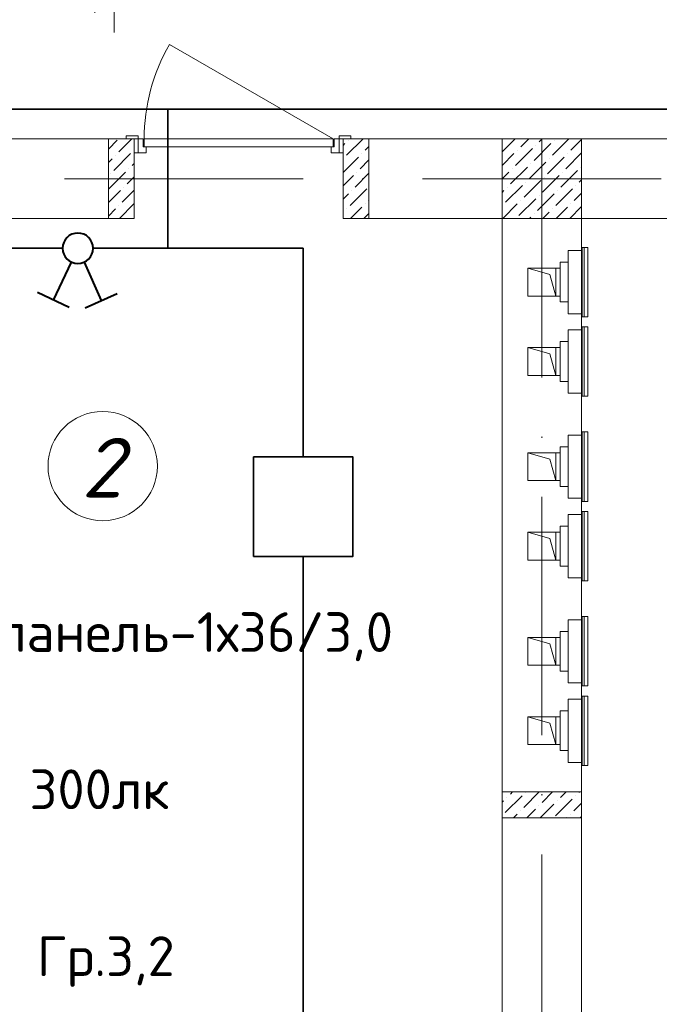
# Model space of a CAD drawing. Header units: millimetres. Extents: x 1114507 to 93926427, y 174473 to 817039.
# Tile 221 of 256: x 1622585 to 1625801, y 768971 to 773925. Entities that reach past the tile are written whole.
import ezdxf

# ---------------------------------------------------------------- set-up
doc = ezdxf.new("R2010")
doc.units = ezdxf.units.MM
doc.linetypes.add('ACAD_ISO10W100', pattern=[18, 12, -3, 0, -3])
doc.linetypes.add('ADSK_Скрыто', pattern=[6, 3, -3])
for name, color, linetype, lineweight in [('_Hidden_', 7, 'ADSK_Скрыто', 9), ('Doors', 86, 'Continuous', 13), ('expl', 234, 'Continuous', 13), ('Mechanical Equipment', 7, 'Continuous', 18), ('размеры', 12, 'Continuous', 15)]:
    doc.layers.add(name, color=color, linetype=linetype, lineweight=lineweight)
doc.layers.add('ventilatsiya', color=7, linetype='Continuous')
doc.styles.add('ISOCPEUR 1', font='isocpeur.TTF')
doc.styles.get("Standard").update_dxf_attribs({"font": 'isocpeui.ttf'})
doc.styles.add('Суннат', font='ariali.ttf', dxfattribs={"height": 250})
doc.dimstyles.new('Санжар', dxfattribs={"dimtxt": 240, "dimasz": 200, "dimexe": 200, "dimexo": 200, "dimgap": 50, "dimtad": 1, "dimdec": 0, "dimtxsty": 'Standard', "dimblk": 'OBLIQUE', "dimcen": 2.5, "dimdle": 200, "dimclrd": 152, "dimclre": 152, "dimclrt": 152, "dimadec": 0, "dimazin": 0, "dimtfac": 1, "dimtdec": 0, "dimtmove": 0, "dimatfit": 3, "dimldrblk": 'OBLIQUE', "dimfxl": 0, "dimlwd": 0, "dimlwe": 0, "dimarcsym": 0})

# ---------------------------------------------------------------- blocks, each defined once
blk = doc.blocks.new('blokqav3mak')
at = {"lineweight": 0, "ltscale": 100}
for p, q in [((1615116.4, 773325.1), (1612966.4, 773325.1)), ((1615116.4, 772925.1), (1615116.4, 773325.1)), ((1616966.4, 773325.1), (1616166.4, 773325.1)), ((1616166.4, 772925.1), (1616166.4, 773325.1)), ((1616966.4, 773325.1), (1616966.4, 767025.1)), ((1624716.4, 773325.1), (1617366.4, 773325.1)), ((1615116.4, 772925.1), (1612966.4, 772925.1)), ((1616966.4, 772925.1), (1616166.4, 772925.1)), ((1624716.4, 772925.1), (1617366.4, 772925.1)), ((1617366.4, 772925.1), (1617366.4, 767025.1))]:
    blk.add_line(p, q, dxfattribs=at)
at = {"linetype": 'Continuous', "lineweight": 0, "ltscale": 100}
for p, q in [((1614986.4, 773274.1, 0), (1615030.8, 773318.5, 0)), ((1615039.2, 773259.6, 0), (1615104.8, 773325.1, 0)), ((1616184.7, 773242.8, 0), (1616267.1, 773325.1, 0)), ((1616193.2, 773318.5, 0), (1616193.2, 773318.5, 0)), ((1616967.2, 773259.5), (1617032.8, 773325.1)), ((1617059.9, 773284.8), (1617100.2, 773325.1)), ((1617152.5, 773310), (1617167.6, 773325.1)), ((1617219.8, 773242.7), (1617302.3, 773325.1)), ((1617228.2, 773318.4), (1617228.2, 773318.4)), ((1617312.4, 773267.9), (1617366.4, 773321.8)), ((1615115, 773268, 0), (1615115, 773268, 0)), ((1616166.4, 773291.7, 0), (1616176.3, 773301.7, 0)), ((1616277.4, 773268, 0), (1616296.4, 773287, 0)), ((1617034.6, 773192.2), (1617118.8, 773276.3)), ((1617043, 773267.9), (1617043, 773267.9)), ((1617127.2, 773217.4), (1617211.4, 773301.6)), ((1617135.6, 773293.2), (1617135.6, 773293.2)), ((1614986.4, 773206.7, 0), (1615005.6, 773225.9, 0)), ((1615014, 773167, 0), (1615098.2, 773251.2, 0)), ((1615022.4, 773242.8, 0), (1615022.4, 773242.8, 0)), ((1616166.4, 773157, 0), (1616243.7, 773234.3, 0)), ((1616167.9, 773225.9, 0), (1616167.9, 773225.9, 0)), ((1616252.1, 773175.4, 0), (1616296.4, 773219.7, 0)), ((1616260.5, 773251.2, 0), (1616260.5, 773251.2, 0)), ((1616966.4, 773191.3), (1617026.2, 773251.1)), ((1617194.6, 773150.1), (1617278.8, 773234.2)), ((1617203, 773225.8), (1617203, 773225.8)), ((1617287.2, 773175.3), (1617366.4, 773254.5)), ((1617295.6, 773251.1), (1617295.6, 773251.1)), ((1615089.8, 773175.4, 0), (1615089.8, 773175.4, 0)), ((1615106.6, 773192.2, 0), (1615116.4, 773202, 0)), ((1617009.3, 773099.5), (1617093.5, 773183.7)), ((1617017.8, 773175.3), (1617017.8, 773175.3)), ((1617102, 773124.8), (1617186.1, 773209)), ((1617110.4, 773200.6), (1617110.4, 773200.6)), ((1617261.9, 773082.7), (1617346.1, 773166.9)), ((1617362.9, 773183.7), (1617362.9, 773183.7)), ((1614988.7, 773074.4, 0), (1615072.9, 773158.6, 0)), ((1614997.2, 773150.1, 0), (1614997.2, 773150.1, 0)), ((1615081.3, 773099.6, 0), (1615116.4, 773134.6, 0)), ((1616166.4, 773089.7, 0), (1616218.4, 773141.7, 0)), ((1616226.8, 773082.8, 0), (1616296.4, 773152.3, 0)), ((1616235.3, 773158.6, 0), (1616235.3, 773158.6, 0)), ((1616966.4, 773123.9), (1617000.9, 773158.5)), ((1617076.7, 773032.2), (1617160.9, 773116.4)), ((1617169.3, 773057.4), (1617253.5, 773141.6)), ((1617177.7, 773133.2), (1617177.7, 773133.2)), ((1617270.3, 773158.5), (1617270.3, 773158.5)), ((1617354.5, 773108), (1617366.4, 773119.8)), ((1614986.4, 773004.6, 0), (1615047.7, 773066, 0)), ((1615056.1, 773007, 0), (1615116.4, 773067.3, 0)), ((1615064.5, 773082.8, 0), (1615064.5, 773082.8, 0)), ((1616201.6, 772990.2, 0), (1616285.8, 773074.4, 0)), ((1616210, 773066, 0), (1616210, 773066, 0)), ((1616966.4, 773056.5), (1616975.7, 773065.9)), ((1616984.1, 773006.9), (1617068.3, 773091.1)), ((1616992.5, 773082.7), (1616992.5, 773082.7)), ((1617085.1, 773108), (1617085.1, 773108)), ((1617236.7, 772990.1), (1617320.8, 773074.3)), ((1617245.1, 773065.9), (1617245.1, 773065.9)), ((1617337.7, 773091.1), (1617337.7, 773091.1)), ((1616166.4, 773022.3, 0), (1616193.2, 773049.1, 0)), ((1616294.2, 773015.4, 0), (1616296.4, 773017.6, 0)), ((1617051.4, 772939.6), (1617135.6, 773023.8)), ((1617144, 772964.8), (1617228.2, 773049)), ((1617152.5, 773040.6), (1617152.5, 773040.6)), ((1617329.3, 773015.4), (1617366.4, 773052.4)), ((1614986.4, 772937.3, 0), (1615022.4, 772973.3, 0)), ((1615039.2, 772990.2, 0), (1615039.2, 772990.2, 0)), ((1615041.5, 772925.1, 0), (1615115, 772998.6, 0)), ((1616184.7, 772973.3, 0), (1616184.7, 772973.3, 0)), ((1616203.8, 772925.1, 0), (1616260.5, 772981.8, 0)), ((1616277.4, 772998.6, 0), (1616277.4, 772998.6, 0)), ((1616967.2, 772990.1), (1616967.2, 772990.1)), ((1616969.6, 772925.1), (1617043, 772998.5)), ((1617059.9, 773015.4), (1617059.9, 773015.4)), ((1617219.8, 772973.3), (1617219.8, 772973.3)), ((1617239, 772925.1), (1617295.6, 772981.7)), ((1617306.4, 772925.1), (1617366.4, 772985.1)), ((1617312.4, 772998.5), (1617312.4, 772998.5)), ((1616166.4, 772955, 0), (1616167.9, 772956.5, 0)), ((1616271.2, 772925.1, 0), (1616296.4, 772950.3, 0)), ((1617104.3, 772925.1), (1617110.4, 772931.2)), ((1617127.2, 772948), (1617127.2, 772948)), ((1617171.7, 772925.1), (1617203, 772956.4)), ((1616966.4, 769988, 0), (1616974.2, 769995.8, 0)), ((1616982.6, 769936.9, 0), (1617066.8, 770021.1, 0)), ((1616991, 770012.7, 0), (1616991, 770012.7, 0)), ((1617007.9, 770029.5, 0), (1617018.5, 770040.1, 0)), ((1617075.2, 769962.1, 0), (1617153.2, 770040.1, 0)), ((1617083.6, 770037.9, 0), (1617083.6, 770037.9, 0)), ((1617167.8, 769987.4, 0), (1617220.5, 770040.1, 0)), ((1617235.2, 769920.1, 0), (1617319.4, 770004.2, 0)), ((1617243.6, 769995.8, 0), (1617243.6, 769995.8, 0)), ((1617260.4, 770012.7, 0), (1617287.9, 770040.1, 0)), ((1617336.2, 770021.1, 0), (1617336.2, 770021.1, 0)), ((1617353, 770037.9, 0), (1617355.2, 770040.1, 0)), ((1617058.4, 769945.3, 0), (1617058.4, 769945.3, 0)), ((1617090.5, 769910.1, 0), (1617134.1, 769953.7, 0)), ((1617151, 769970.6, 0), (1617151, 769970.6, 0)), ((1617157.9, 769910.1, 0), (1617226.8, 769979, 0)), ((1617327.8, 769945.3, 0), (1617366.4, 769983.9, 0)), ((1617023.2, 769910.1, 0), (1617041.5, 769928.5, 0)), ((1617292.6, 769910.1, 0), (1617294.1, 769911.6, 0)), ((1617310.9, 769928.5, 0), (1617310.9, 769928.5, 0)), ((1617359.9, 769910.1, 0), (1617366.4, 769916.5, 0))]:
    blk.add_line(p, q, dxfattribs=at)
at = {"color": 1, "linetype": 'ACAD_ISO10W100', "lineweight": 0, "ltscale": 100}
for p, q in [((1617166.4, 773325.1), (1617166.4, 766825.1)), ((1626766.4, 773125.1), (1599766.4, 773125.1))]:
    blk.add_line(p, q, dxfattribs=at)
at = {"layer": '_Hidden_', "color": 5, "lineweight": 0}
for p, q in [((1617370.2, 772779.5), (1617369.7, 772779.5)), ((1617299.3, 772763.5), (1617299.3, 772763.9)), ((1617299.3, 772763.9), (1617299.3, 772763.5)), ((1617323.3, 772763.9), (1617323.3, 772763.5)), ((1617323.3, 772763.5), (1617323.3, 772763.9)), ((1617366.4, 772763.5), (1617366.4, 772763.9)), ((1617366.4, 772763.9), (1617366.4, 772763.5)), ((1617299.3, 772445.9), (1617299.3, 772446.2)), ((1617299.3, 772446.2), (1617299.3, 772445.9)), ((1617323.3, 772446.2), (1617323.3, 772445.9)), ((1617323.3, 772445.9), (1617323.3, 772446.2)), ((1617366.4, 772446.2), (1617366.4, 772445.9)), ((1617366.4, 772445.9), (1617366.4, 772446.2)), ((1617369.7, 772430.6), (1617370.2, 772430.6)), ((1617370.2, 772380), (1617369.7, 772380)), ((1617299.3, 772364), (1617299.3, 772364.3)), ((1617299.3, 772364.3), (1617299.3, 772364)), ((1617323.3, 772364.3), (1617323.3, 772364)), ((1617323.3, 772364), (1617323.3, 772364.3)), ((1617366.4, 772364), (1617366.4, 772364.3)), ((1617366.4, 772364.3), (1617366.4, 772364)), ((1617299.3, 772046.3), (1617299.3, 772046.7)), ((1617299.3, 772046.7), (1617299.3, 772046.3)), ((1617323.3, 772046.7), (1617323.3, 772046.3)), ((1617323.3, 772046.3), (1617323.3, 772046.7)), ((1617366.4, 772046.7), (1617366.4, 772046.3)), ((1617366.4, 772046.3), (1617366.4, 772046.7)), ((1617369.7, 772031.1), (1617370.2, 772031.1)), ((1617299.3, 771834.8), (1617299.3, 771835.1)), ((1617299.3, 771835.1), (1617299.3, 771834.8)), ((1617323.3, 771835.1), (1617323.3, 771834.8)), ((1617323.3, 771834.8), (1617323.3, 771835.1)), ((1617366.4, 771834.8), (1617366.4, 771835.1)), ((1617366.4, 771835.1), (1617366.4, 771834.8)), ((1617370.2, 771850.8), (1617369.7, 771850.8)), ((1617299.3, 771517.1), (1617299.3, 771517.5)), ((1617299.3, 771517.5), (1617299.3, 771517.1)), ((1617323.3, 771517.5), (1617323.3, 771517.1)), ((1617323.3, 771517.1), (1617323.3, 771517.5)), ((1617366.4, 771517.5), (1617366.4, 771517.1)), ((1617366.4, 771517.1), (1617366.4, 771517.5)), ((1617369.7, 771501.9), (1617370.2, 771501.9)), ((1617299.3, 771435.2), (1617299.3, 771435.6)), ((1617299.3, 771435.6), (1617299.3, 771435.2)), ((1617323.3, 771435.6), (1617323.3, 771435.2)), ((1617323.3, 771435.2), (1617323.3, 771435.6)), ((1617366.4, 771435.2), (1617366.4, 771435.6)), ((1617366.4, 771435.6), (1617366.4, 771435.2)), ((1617370.2, 771451.2), (1617369.7, 771451.2)), ((1617299.3, 771117.6), (1617299.3, 771117.9)), ((1617299.3, 771117.9), (1617299.3, 771117.6)), ((1617323.3, 771117.9), (1617323.3, 771117.6)), ((1617323.3, 771117.6), (1617323.3, 771117.9)), ((1617366.4, 771117.9), (1617366.4, 771117.6)), ((1617366.4, 771117.6), (1617366.4, 771117.9)), ((1617369.7, 771102.3), (1617370.2, 771102.3)), ((1617299.3, 770906), (1617299.3, 770906.4)), ((1617299.3, 770906.4), (1617299.3, 770906)), ((1617323.3, 770906.4), (1617323.3, 770906)), ((1617323.3, 770906), (1617323.3, 770906.4)), ((1617366.4, 770906), (1617366.4, 770906.4)), ((1617366.4, 770906.4), (1617366.4, 770906)), ((1617370.2, 770922), (1617369.7, 770922)), ((1617299.3, 770588.4), (1617299.3, 770588.7)), ((1617299.3, 770588.7), (1617299.3, 770588.4)), ((1617323.3, 770588.7), (1617323.3, 770588.4)), ((1617323.3, 770588.4), (1617323.3, 770588.7)), ((1617366.4, 770588.7), (1617366.4, 770588.4)), ((1617366.4, 770588.4), (1617366.4, 770588.7)), ((1617369.7, 770573.1), (1617370.2, 770573.1)), ((1617299.3, 770506.5), (1617299.3, 770506.8)), ((1617299.3, 770506.8), (1617299.3, 770506.5)), ((1617323.3, 770506.8), (1617323.3, 770506.5)), ((1617323.3, 770506.5), (1617323.3, 770506.8)), ((1617366.4, 770506.5), (1617366.4, 770506.8)), ((1617366.4, 770506.8), (1617366.4, 770506.5)), ((1617370.2, 770522.5), (1617369.7, 770522.5)), ((1617299.3, 770188.8), (1617299.3, 770189.2)), ((1617299.3, 770189.2), (1617299.3, 770188.8)), ((1617323.3, 770189.2), (1617323.3, 770188.8)), ((1617323.3, 770188.8), (1617323.3, 770189.2)), ((1617366.4, 770189.2), (1617366.4, 770188.8)), ((1617366.4, 770188.8), (1617366.4, 770189.2)), ((1617369.7, 770173.6), (1617370.2, 770173.6))]:
    blk.add_line(p, q, dxfattribs=at)
at = {"layer": 'Doors', "lineweight": 0}
for p, q in [((1616116.4, 773325.1), (1615293.6, 773800.1)), ((1615136.4, 773340.1), (1615076.4, 773340.1)), ((1615076.4, 773340.1), (1615076.4, 773325.1)), ((1615076.4, 773325.1), (1615136.4, 773325.1)), ((1615136.4, 773325.1), (1615116.4, 773325.1)), ((1615116.4, 773325.1), (1615116.4, 773255.1)), ((1615136.4, 773325.1), (1615136.4, 773340.1)), ((1615136.4, 773255.1), (1615136.4, 773325.1)), ((1615136.4, 773325.1), (1615161.4, 773325.1)), ((1615136.4, 773255.1), (1615136.4, 773325.1)), ((1615161.4, 773325.1), (1615161.4, 773285.1)), ((1616116.4, 773325.1), (1615166.4, 773325.1)), ((1615166.4, 773325.1), (1615166.4, 773285.1)), ((1616116.4, 773285.1), (1616116.4, 773325.1)), ((1616146.4, 773325.1), (1616121.4, 773325.1)), ((1616121.4, 773325.1), (1616121.4, 773285.1)), ((1616206.4, 773340.1), (1616146.4, 773340.1)), ((1616146.4, 773340.1), (1616146.4, 773325.1)), ((1616146.4, 773255.1), (1616146.4, 773325.1)), ((1616146.4, 773255.1), (1616146.4, 773325.1)), ((1616146.4, 773325.1), (1616166.4, 773325.1)), ((1616146.4, 773325.1), (1616206.4, 773325.1)), ((1616166.4, 773325.1), (1616166.4, 773255.1)), ((1616206.4, 773325.1), (1616206.4, 773340.1)), ((1615161.4, 773285.1), (1615176.4, 773285.1)), ((1615166.4, 773285.1), (1616116.4, 773285.1)), ((1615176.4, 773285.1), (1615176.4, 773255.1)), ((1616106.4, 773285.1), (1616106.4, 773255.1)), ((1616121.4, 773285.1), (1616106.4, 773285.1)), ((1615116.4, 773255.1), (1615136.4, 773255.1)), ((1615176.4, 773255.1), (1615136.4, 773255.1)), ((1616106.4, 773255.1), (1616146.4, 773255.1)), ((1616166.4, 773255.1), (1616146.4, 773255.1))]:
    blk.add_line(p, q, dxfattribs=at)
blk.add_arc((1616116.4, 773325.1), 950, 150, 180, dxfattribs=at)
at = {"layer": 'Mechanical Equipment', "color": 5, "lineweight": 0}
for p, q in [((1617369.4, 772430.6), (1617369.4, 772779.5)), ((1617369.7, 772430.6), (1617369.7, 772779.5)), ((1617379.4, 772779.5), (1617369.7, 772779.5)), ((1617388.8, 772779.5), (1617379.4, 772779.5)), ((1617379.4, 772430.6), (1617379.4, 772779.5)), ((1617398.4, 772779.5), (1617388.8, 772779.5)), ((1617398.4, 772779.5), (1617398.4, 772430.6)), ((1617299.3, 772763.9), (1617323.3, 772763.9)), ((1617299.3, 772763.5), (1617299.3, 772763.9)), ((1617299.3, 772763.9), (1617299.3, 772753.9)), ((1617299.3, 772753.9), (1617299.3, 772455.9)), ((1617323.3, 772763.9), (1617366.4, 772763.9)), ((1617323.3, 772763.9), (1617323.3, 772763.5)), ((1617323.3, 772763.5), (1617323.3, 772763.9)), ((1617366.4, 772753.9), (1617366.4, 772763.9)), ((1617366.4, 772763.9), (1617366.4, 772763.5)), ((1617366.4, 772455.9), (1617366.4, 772753.9)), ((1617258.1, 772704.9), (1617299.3, 772704.9)), ((1617258.1, 772704.9), (1617258.1, 772504.9)), ((1617299.3, 772504.9), (1617258.1, 772504.9)), ((1617299.3, 772455.9), (1617299.3, 772445.9)), ((1617299.3, 772445.9), (1617299.3, 772446.2)), ((1617323.3, 772445.9), (1617299.3, 772445.9)), ((1617323.3, 772446.2), (1617323.3, 772445.9)), ((1617323.3, 772445.9), (1617323.3, 772446.2)), ((1617366.4, 772445.9), (1617323.3, 772445.9)), ((1617366.4, 772445.9), (1617366.4, 772455.9)), ((1617366.4, 772446.2), (1617366.4, 772445.9)), ((1617369.7, 772430.6), (1617379.4, 772430.6)), ((1617379.4, 772430.6), (1617388.8, 772430.6)), ((1617388.8, 772430.6), (1617398.4, 772430.6)), ((1617369.4, 772031.1), (1617369.4, 772380)), ((1617369.7, 772031.1), (1617369.7, 772380)), ((1617379.4, 772380), (1617369.7, 772380)), ((1617388.8, 772380), (1617379.4, 772380)), ((1617379.4, 772031.1), (1617379.4, 772380)), ((1617398.4, 772380), (1617388.8, 772380)), ((1617398.4, 772380), (1617398.4, 772031.1)), ((1617299.3, 772364.3), (1617323.3, 772364.3)), ((1617299.3, 772364), (1617299.3, 772364.3)), ((1617299.3, 772364.3), (1617299.3, 772354.3)), ((1617299.3, 772354.3), (1617299.3, 772056.3)), ((1617323.3, 772364.3), (1617366.4, 772364.3)), ((1617323.3, 772364.3), (1617323.3, 772364)), ((1617323.3, 772364), (1617323.3, 772364.3)), ((1617366.4, 772354.3), (1617366.4, 772364.3)), ((1617366.4, 772364.3), (1617366.4, 772364)), ((1617366.4, 772056.3), (1617366.4, 772354.3)), ((1617258.1, 772305.3), (1617299.3, 772305.3)), ((1617258.1, 772305.3), (1617258.1, 772105.3)), ((1617299.3, 772105.3), (1617258.1, 772105.3)), ((1617299.3, 772056.3), (1617299.3, 772046.3)), ((1617299.3, 772046.3), (1617299.3, 772046.7)), ((1617323.3, 772046.3), (1617299.3, 772046.3)), ((1617323.3, 772046.7), (1617323.3, 772046.3)), ((1617323.3, 772046.3), (1617323.3, 772046.7)), ((1617366.4, 772046.3), (1617323.3, 772046.3)), ((1617366.4, 772046.3), (1617366.4, 772056.3)), ((1617366.4, 772046.7), (1617366.4, 772046.3)), ((1617369.7, 772031.1), (1617379.4, 772031.1)), ((1617379.4, 772031.1), (1617388.8, 772031.1)), ((1617388.8, 772031.1), (1617398.4, 772031.1)), ((1617299.3, 771835.1), (1617323.3, 771835.1)), ((1617299.3, 771834.8), (1617299.3, 771835.1)), ((1617299.3, 771835.1), (1617299.3, 771825.1)), ((1617323.3, 771835.1), (1617366.4, 771835.1)), ((1617323.3, 771835.1), (1617323.3, 771834.8)), ((1617323.3, 771834.8), (1617323.3, 771835.1)), ((1617366.4, 771825.1), (1617366.4, 771835.1)), ((1617366.4, 771835.1), (1617366.4, 771834.8)), ((1617369.4, 771501.9), (1617369.4, 771850.8)), ((1617369.7, 771501.9), (1617369.7, 771850.8)), ((1617379.4, 771850.8), (1617369.7, 771850.8)), ((1617388.8, 771850.8), (1617379.4, 771850.8)), ((1617379.4, 771501.9), (1617379.4, 771850.8)), ((1617398.4, 771850.8), (1617388.8, 771850.8)), ((1617398.4, 771850.8), (1617398.4, 771501.9)), ((1617299.3, 771825.1), (1617299.3, 771527.1)), ((1617366.4, 771527.1), (1617366.4, 771825.1)), ((1617258.1, 771776.1), (1617299.3, 771776.1)), ((1617258.1, 771776.1), (1617258.1, 771576.1)), ((1617299.3, 771576.1), (1617258.1, 771576.1)), ((1617299.3, 771527.1), (1617299.3, 771517.1)), ((1617299.3, 771517.1), (1617299.3, 771517.5)), ((1617323.3, 771517.1), (1617299.3, 771517.1)), ((1617323.3, 771517.5), (1617323.3, 771517.1)), ((1617323.3, 771517.1), (1617323.3, 771517.5)), ((1617366.4, 771517.1), (1617323.3, 771517.1)), ((1617366.4, 771517.1), (1617366.4, 771527.1)), ((1617366.4, 771517.5), (1617366.4, 771517.1)), ((1617369.7, 771501.9), (1617379.4, 771501.9)), ((1617379.4, 771501.9), (1617388.8, 771501.9)), ((1617388.8, 771501.9), (1617398.4, 771501.9)), ((1617299.3, 771435.6), (1617323.3, 771435.6)), ((1617299.3, 771435.2), (1617299.3, 771435.6)), ((1617299.3, 771435.6), (1617299.3, 771425.6)), ((1617323.3, 771435.6), (1617366.4, 771435.6)), ((1617323.3, 771435.6), (1617323.3, 771435.2)), ((1617323.3, 771435.2), (1617323.3, 771435.6)), ((1617366.4, 771425.6), (1617366.4, 771435.6)), ((1617366.4, 771435.6), (1617366.4, 771435.2)), ((1617369.4, 771102.3), (1617369.4, 771451.2)), ((1617369.7, 771102.3), (1617369.7, 771451.2)), ((1617379.4, 771451.2), (1617369.7, 771451.2)), ((1617388.8, 771451.2), (1617379.4, 771451.2)), ((1617379.4, 771102.3), (1617379.4, 771451.2)), ((1617398.4, 771451.2), (1617388.8, 771451.2)), ((1617398.4, 771451.2), (1617398.4, 771102.3)), ((1617299.3, 771425.6), (1617299.3, 771127.6)), ((1617366.4, 771127.6), (1617366.4, 771425.6)), ((1617258.1, 771376.6), (1617299.3, 771376.6)), ((1617258.1, 771376.6), (1617258.1, 771176.6)), ((1617299.3, 771176.6), (1617258.1, 771176.6)), ((1617299.3, 771127.6), (1617299.3, 771117.6)), ((1617299.3, 771117.6), (1617299.3, 771117.9)), ((1617323.3, 771117.6), (1617299.3, 771117.6)), ((1617323.3, 771117.9), (1617323.3, 771117.6)), ((1617323.3, 771117.6), (1617323.3, 771117.9)), ((1617366.4, 771117.6), (1617323.3, 771117.6)), ((1617366.4, 771117.6), (1617366.4, 771127.6)), ((1617366.4, 771117.9), (1617366.4, 771117.6)), ((1617369.7, 771102.3), (1617379.4, 771102.3)), ((1617379.4, 771102.3), (1617388.8, 771102.3)), ((1617388.8, 771102.3), (1617398.4, 771102.3)), ((1617299.3, 770906.4), (1617323.3, 770906.4)), ((1617299.3, 770906), (1617299.3, 770906.4)), ((1617299.3, 770906.4), (1617299.3, 770896.4)), ((1617299.3, 770896.4), (1617299.3, 770598.4)), ((1617323.3, 770906.4), (1617366.4, 770906.4)), ((1617323.3, 770906.4), (1617323.3, 770906)), ((1617323.3, 770906), (1617323.3, 770906.4)), ((1617366.4, 770896.4), (1617366.4, 770906.4)), ((1617366.4, 770906.4), (1617366.4, 770906)), ((1617366.4, 770598.4), (1617366.4, 770896.4)), ((1617369.4, 770573.1), (1617369.4, 770922)), ((1617369.7, 770573.1), (1617369.7, 770922)), ((1617379.4, 770922), (1617369.7, 770922)), ((1617388.8, 770922), (1617379.4, 770922)), ((1617379.4, 770573.1), (1617379.4, 770922)), ((1617398.4, 770922), (1617388.8, 770922)), ((1617398.4, 770922), (1617398.4, 770573.1)), ((1617258.1, 770847.4), (1617299.3, 770847.4)), ((1617258.1, 770847.4), (1617258.1, 770647.4)), ((1617299.3, 770647.4), (1617258.1, 770647.4)), ((1617299.3, 770598.4), (1617299.3, 770588.4)), ((1617299.3, 770588.4), (1617299.3, 770588.7)), ((1617323.3, 770588.7), (1617323.3, 770588.4)), ((1617323.3, 770588.4), (1617323.3, 770588.7)), ((1617366.4, 770588.4), (1617366.4, 770598.4)), ((1617366.4, 770588.7), (1617366.4, 770588.4)), ((1617323.3, 770588.4), (1617299.3, 770588.4)), ((1617366.4, 770588.4), (1617323.3, 770588.4)), ((1617369.7, 770573.1), (1617379.4, 770573.1)), ((1617379.4, 770573.1), (1617388.8, 770573.1)), ((1617388.8, 770573.1), (1617398.4, 770573.1)), ((1617299.3, 770506.8), (1617323.3, 770506.8)), ((1617299.3, 770506.5), (1617299.3, 770506.8)), ((1617299.3, 770506.8), (1617299.3, 770496.8)), ((1617299.3, 770496.8), (1617299.3, 770198.8)), ((1617323.3, 770506.8), (1617366.4, 770506.8)), ((1617323.3, 770506.8), (1617323.3, 770506.5)), ((1617323.3, 770506.5), (1617323.3, 770506.8)), ((1617366.4, 770496.8), (1617366.4, 770506.8)), ((1617366.4, 770506.8), (1617366.4, 770506.5)), ((1617366.4, 770198.8), (1617366.4, 770496.8)), ((1617369.4, 770173.6), (1617369.4, 770522.5)), ((1617369.7, 770173.6), (1617369.7, 770522.5)), ((1617379.4, 770522.5), (1617369.7, 770522.5)), ((1617388.8, 770522.5), (1617379.4, 770522.5)), ((1617379.4, 770173.6), (1617379.4, 770522.5)), ((1617398.4, 770522.5), (1617388.8, 770522.5)), ((1617398.4, 770522.5), (1617398.4, 770173.6)), ((1617258.1, 770447.8), (1617299.3, 770447.8)), ((1617258.1, 770447.8), (1617258.1, 770247.8)), ((1617299.3, 770247.8), (1617258.1, 770247.8)), ((1617299.3, 770198.8), (1617299.3, 770188.8)), ((1617366.4, 770188.8), (1617366.4, 770198.8)), ((1617299.3, 770188.8), (1617299.3, 770189.2)), ((1617323.3, 770188.8), (1617299.3, 770188.8)), ((1617323.3, 770189.2), (1617323.3, 770188.8)), ((1617323.3, 770188.8), (1617323.3, 770189.2)), ((1617366.4, 770188.8), (1617323.3, 770188.8)), ((1617366.4, 770189.2), (1617366.4, 770188.8)), ((1617369.7, 770173.6), (1617379.4, 770173.6)), ((1617379.4, 770173.6), (1617388.8, 770173.6)), ((1617388.8, 770173.6), (1617398.4, 770173.6))]:
    blk.add_line(p, q, dxfattribs=at)
at = {"layer": 'ventilatsiya', "lineweight": 0, "ltscale": 100}
for p, q in [((1617207.2, 772643.2), (1617096.4, 772674.9)), ((1617096.4, 772534.9), (1617096.4, 772674.9)), ((1617096.4, 772674.9), (1617236.4, 772674.9)), ((1617191, 772674.9), (1617258.1, 772674.9)), ((1617236.4, 772674.9), (1617236.4, 772534.9)), ((1617236.4, 772534.9), (1617207.2, 772643.2)), ((1617236.4, 772534.9), (1617096.4, 772534.9)), ((1617191, 772534.9), (1617258.1, 772534.9)), ((1617207.2, 772243.7), (1617096.4, 772275.3)), ((1617096.4, 772135.3), (1617096.4, 772275.3)), ((1617096.4, 772275.3), (1617236.4, 772275.3)), ((1617191, 772275.3), (1617258.1, 772275.3)), ((1617236.4, 772275.3), (1617236.4, 772135.3)), ((1617236.4, 772135.3), (1617207.2, 772243.7)), ((1617236.4, 772135.3), (1617096.4, 772135.3)), ((1617191, 772135.3), (1617258.1, 772135.3)), ((1617207.2, 771714.5), (1617096.4, 771746.1)), ((1617096.4, 771606.1), (1617096.4, 771746.1)), ((1617096.4, 771746.1), (1617236.4, 771746.1)), ((1617191, 771746.1), (1617258.1, 771746.1)), ((1617236.4, 771746.1), (1617236.4, 771606.1)), ((1617236.4, 771606.1), (1617207.2, 771714.5)), ((1617236.4, 771606.1), (1617096.4, 771606.1)), ((1617191, 771606.1), (1617258.1, 771606.1)), ((1617207.2, 771314.9), (1617096.4, 771346.6)), ((1617096.4, 771206.6), (1617096.4, 771346.6)), ((1617096.4, 771346.6), (1617236.4, 771346.6)), ((1617191, 771346.6), (1617258.1, 771346.6)), ((1617236.4, 771346.6), (1617236.4, 771206.6)), ((1617236.4, 771206.6), (1617207.2, 771314.9)), ((1617236.4, 771206.6), (1617096.4, 771206.6)), ((1617191, 771206.6), (1617258.1, 771206.6)), ((1617207.2, 770785.7), (1617096.4, 770817.4)), ((1617096.4, 770677.4), (1617096.4, 770817.4)), ((1617096.4, 770817.4), (1617236.4, 770817.4)), ((1617191, 770817.4), (1617258.1, 770817.4)), ((1617236.4, 770817.4), (1617236.4, 770677.4)), ((1617236.4, 770677.4), (1617207.2, 770785.7)), ((1617236.4, 770677.4), (1617096.4, 770677.4)), ((1617191, 770677.4), (1617258.1, 770677.4)), ((1617207.2, 770386.2), (1617096.4, 770417.8)), ((1617096.4, 770277.8), (1617096.4, 770417.8)), ((1617096.4, 770417.8), (1617236.4, 770417.8)), ((1617191, 770417.8), (1617258.1, 770417.8)), ((1617236.4, 770417.8), (1617236.4, 770277.8)), ((1617236.4, 770277.8), (1617207.2, 770386.2)), ((1617236.4, 770277.8), (1617096.4, 770277.8)), ((1617191, 770277.8), (1617258.1, 770277.8))]:
    blk.add_line(p, q, dxfattribs=at)
at = {"layer": 'размеры', "lineweight": 0, "ltscale": 5}
for p, q in [((1614986.4, 773325.1), (1615116.4, 773325.1)), ((1614986.4, 772925.1), (1614986.4, 773325.1)), ((1615116.4, 773325.1), (1615116.4, 772925.1)), ((1616296.4, 773325.1), (1616166.4, 773325.1)), ((1616166.4, 773325.1), (1616166.4, 772925.1)), ((1616296.4, 772925.1), (1616296.4, 773325.1)), ((1617366.4, 773325.1), (1616966.4, 773325.1)), ((1616966.4, 773325.1), (1616966.4, 772925.1)), ((1617366.4, 772925.1), (1617366.4, 773325.1)), ((1615116.4, 772925.1), (1614986.4, 772925.1)), ((1616166.4, 772925.1), (1616296.4, 772925.1)), ((1616966.4, 772925.1), (1617366.4, 772925.1)), ((1616966.4, 769910.1), (1616966.4, 770040.1)), ((1616966.4, 770040.1), (1617366.4, 770040.1)), ((1617366.4, 770040.1), (1616966.4, 770040.1)), ((1616966.4, 770040.1), (1616966.4, 769910.1)), ((1617366.4, 770040.1), (1617366.4, 769910.1)), ((1617366.4, 769910.1), (1617366.4, 770040.1)), ((1617366.4, 769910.1), (1616966.4, 769910.1)), ((1616966.4, 769910.1), (1617366.4, 769910.1))]:
    blk.add_line(p, q, dxfattribs=at)
blk = doc.blocks.new('вкер')
at = {"lineweight": 40}
for p, q in [((-156663.7, -245929.2), (-156778.3, -245982.1)), ((-156605.9, -245929.2), (-156491.3, -245982.1)), ((-156657.7, -246092.9), (-156721, -245955.6)), ((-156611.9, -246092.9), (-156548.6, -245955.6))]:
    blk.add_line(p, q, dxfattribs=at)
blk.add_circle((-156634.8, -246142.6), 54.7, dxfattribs=at)
blk = doc.blocks.new('_Oblique')
at = {"color": 0, "linetype": 'ByBlock', "lineweight": -2}
blk.add_line((-0.5, -0.5), (0.5, 0.5), dxfattribs=at)
blk = doc.blocks.new('*D1786')
at = {"color": 152, "linetype": 'Continuous', "lineweight": 0, "ltscale": 100, "transparency": 16777216}
for p, q in [((1619560.6, 774181.5), (1619560.6, 773861.5)), ((1623060.6, 774181.5), (1623060.6, 773861.5)), ((1619360.6, 774061.5), (1623260.6, 774061.5))]:
    blk.add_line(p, q, dxfattribs=at)
at = {"layer": 'Defpoints', "color": 0, "lineweight": 35, "ltscale": 100, "transparency": 16777216}
for p in [(1619560.6, 774425.1), (1623060.6, 774425.1), (1623060.6, 774061.5)]:
    blk.add_point(p, dxfattribs=at)
at = {"color": 152, "lineweight": 0, "ltscale": 100, "transparency": 16777216, "xscale": 200, "yscale": 200, "zscale": 200, "rotation": 180}
blk.add_blockref('_Oblique', (1619560.6, 774061.5), dxfattribs=at)
at = {"color": 152, "lineweight": 0, "ltscale": 100, "transparency": 16777216, "xscale": 200, "yscale": 200, "zscale": 200}
blk.add_blockref('_Oblique', (1623060.6, 774061.5), dxfattribs=at)
at = {"color": 152, "lineweight": 35, "ltscale": 100, "transparency": 16777216, "insert": (1621310.6, 774231.5), "char_height": 240, "attachment_point": 5, "bg_fill": 3, "box_fill_scale": 1.1, "bg_fill_color": 256, "bg_fill_true_color": 13158600, "bg_fill_transparency": 0}
blk.add_mtext('3500', dxfattribs=at)
blk = doc.blocks.new('*D1787')
at = {"color": 152, "linetype": 'Continuous', "lineweight": 0, "ltscale": 100, "transparency": 16777216}
for p, q in [((1623060.6, 774181.5), (1623060.6, 773861.5)), ((1626560.6, 774181.5), (1626560.6, 773861.5)), ((1622860.6, 774061.5), (1626760.6, 774061.5))]:
    blk.add_line(p, q, dxfattribs=at)
at = {"layer": 'Defpoints', "color": 0, "lineweight": 35, "ltscale": 100, "transparency": 16777216}
for p in [(1623060.6, 774425.1), (1626560.6, 774425.1), (1626560.6, 774061.5)]:
    blk.add_point(p, dxfattribs=at)
at = {"color": 152, "lineweight": 0, "ltscale": 100, "transparency": 16777216, "xscale": 200, "yscale": 200, "zscale": 200, "rotation": 180}
blk.add_blockref('_Oblique', (1623060.6, 774061.5), dxfattribs=at)
at = {"color": 152, "lineweight": 0, "ltscale": 100, "transparency": 16777216, "xscale": 200, "yscale": 200, "zscale": 200}
blk.add_blockref('_Oblique', (1626560.6, 774061.5), dxfattribs=at)
at = {"color": 152, "lineweight": 35, "ltscale": 100, "transparency": 16777216, "insert": (1624810.6, 774231.5), "char_height": 240, "attachment_point": 5, "bg_fill": 3, "box_fill_scale": 1.1, "bg_fill_color": 256, "bg_fill_true_color": 13158600, "bg_fill_transparency": 0}
blk.add_mtext('3500', dxfattribs=at)

msp = doc.modelspace()

# ---------------------------------------------------------------- linework, layer by layer
at = {"color": 0, "lineweight": 35, "ltscale": 100}
for p, q in [((1610860.6, 773475.1), (1633010.6, 773475.1)), ((1623329.3, 773475.1), (1623329.3, 772775.1)), ((1622010.6, 772775.1), (1622800.4, 772775.1)), ((1622953.7, 772775.1), (1624010.6, 772775.1)), ((1624010.6, 771725.1), (1624010.6, 772775.1)), ((1624010.6, 768725.1), (1624010.6, 771225.1))]:
    msp.add_line(p, q, dxfattribs=at)
at = {"color": 5, "lineweight": 35, "ltscale": 100}
msp.add_lwpolyline([(1623760.6, 771725.1), (1624260.6, 771725.1), (1624260.6, 771225.1), (1623760.6, 771225.1), (1623760.6, 771725.1)], dxfattribs=at)
at = {"layer": 'expl', "lineweight": 0}
msp.add_circle((1623002.3, 771679.3), 275.1, dxfattribs=at)

# ---------------------------------------------------------------- block references
at = {"color": 0}
msp.add_blockref('blokqav3mak', (8044.3, 0), dxfattribs=at)
at = {"lineweight": 30, "xscale": -1.400000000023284, "yscale": 1.400000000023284, "zscale": 1.400000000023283, "rotation": 179.2941968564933}
msp.add_blockref('вкер', (1837904.3, 425500.3), dxfattribs=at)

# ---------------------------------------------------------------- texts
at = {"lineweight": 0, "insert": (1623100.2, 771521.2), "char_height": 300, "width": 349.19, "attachment_point": 9}
msp.add_mtext('2', dxfattribs=at)
at = {"color": 0, "char_height": 200, "attachment_point": 1, "style": 'Суннат'}
for s, insert, width in [('{\\fISOCPEUR|b0|i0|c0|p34;4\\fISOCPEUR|b0|i0|c204|p34;Лед панель-1х36/3,0}', (1621714.5, 770944.2), 4126.459), ('{\\fISOCPEUR|b0|i0|c204|p34;Гр.\\fISOCPEUR|b0|i0|c0|p34;3,2}', (1622671, 769313.6), 2509.849)]:
    msp.add_mtext(s, dxfattribs=dict(at, insert=insert, width=width))
at = {"color": 1, "insert": (1622633.7, 770153.2), "char_height": 200, "width": 2509.849, "attachment_point": 1, "style": 'Суннат'}
msp.add_mtext('{\\fISOCPEUR|b0|i0|c204|p34;300лк}', dxfattribs=at)

# ---------------------------------------------------------------- next in the draw order: dimensions: what is measured, and where the dimension line sits
at = {"color": 0, "lineweight": 35, "ltscale": 100}
dim = msp.add_linear_dim(base=(1623060.6, 774061.5), p1=(1619560.6, 774425.1), p2=(1623060.6, 774425.1), dimstyle='Санжар', override={"dimfxl": 120, "dimfxlon": 1, "dimtfill": 1, "dimarcsym": 1}, dxfattribs=at)
dim.commit()
dim.dimension.update_dxf_attribs({"geometry": '*D1786', "text_midpoint": (1621310.6, 774231.5)})

# ---------------------------------------------------------------- next in the draw order: dimensions: what is measured, and where the dimension line sits
dim = msp.add_linear_dim(base=(1626560.6, 774061.5), p1=(1623060.6, 774425.1), p2=(1626560.6, 774425.1), dimstyle='Санжар', override={"dimfxl": 120, "dimfxlon": 1, "dimtfill": 1, "dimarcsym": 1}, dxfattribs=at)
dim.commit()
dim.dimension.update_dxf_attribs({"geometry": '*D1787', "text_midpoint": (1624810.6, 774231.5)})

# ---------------------------------------------------------------- next in the draw order: texts
at = {"linetype": 'ByBlock', "lineweight": 30, "ltscale": 10, "insert": (1197603, 784433.1, 0), "char_height": 250, "width": 18040, "attachment_point": 1, "style": 'ISOCPEUR 1'}
msp.add_mtext('     Рабочая документация по объекту: {\\C7;школы ^J}     Настоящий проект выполнен на основании чертежей марки АС, ВК и ОВ в соответствии с требованиями КМК и ПУЭ.\\P     Внешнее электроснабжение решается в отдельном проекте "Внутриплощадочных сетей"\\P     Проект энергоснабжения школы.\\P     Установленная мощность 33,6 кВт; Расчетная мощность 30,2 кВт  \\P     По надежности энергоснабжения школа относится к потребителям II категории.\\P\\pi1291.6675,t0,19518.5175;{\\LСиловое электрооборудование:\\P\\pi0,tz;}     В качестве вводно-распределительного и силового щита принят щит {\\C0;ПР11-3060-21УЗ (изготовить индв. по заказу) }. В качестве осветительного и силового щита принять щит ЩРВ-6 {\\C0;(изготовить индв. по заказу)} и щит комплектный ОЩВ.\\P\\pt0,19518.5175;     Электропотребителями здания  являются: освещение, штепсельные розетки, электропотребители технологического оборудования. Главный распределительный щит, силовые щиты и щиты освещения приняты сборными с модульными автоматическими выключателями с установкой на DIN-рейку по индивидуальному заказу. В распределительных щитах предусматривается устройство заземляющей шины. Фазораспределение злектронагрузок должно быть равномерным. Автоматические выключатели на розеточных группах имеют устройства  защитного отключения. \\P\\ptz;     Силовыми электроприемниками являются потребители сантехнического и технологического оборудования помещений. Магистральные и распределительные сети выполняются медным кабелем ВВГнг  в винипластовых  трубах в стенах срыто под штукатуркой. Ответвительные коробки установить скрыто на стене.\\P     1.  Розетки разместить на высоте 1800 мм от чистого пола в  помещениях   для  пребывания  детей  (А также см. уточнение по плану)  согласно пункта 12.34 КМК КМК КМК 2.04.17-19. ^J     2.  Выключатели во всех помещениях разместить на высоте 1800 мм.  Отступ от проёмов дверей - 200 мм, а также см. уточнение по плану.^J  Допускается установка выключателей под потолком с управлением при помощи шнура. ПУЭ п. 6.6.31.^J  Установка штепсельных розеток в ванных комнатах, душевых, мыльных помещениях бань, помещениях, содержащих нагреватели для саун (далее по тексту «саунах»), а также в стиральных помещениях прачечных не допускается ПУЭ п. 7.1.48.^JМинимальное расстояние от выключателей, штепсельных розеток и элементов электроустановок до газопроводов должно быть не менее 0,5 м ПУЭ п. 7.1.50.\\P{\\O      \\L\\oЭлектроосвещение}\\P     В соответствии КМК КМК 2.01.05-19. в проекте предусматривается общее рабочее, эвакуационное освещение на напряжение 220В.  Рабочее освещение предусматривается во всех помещениях комплекса, эвакуационное - в коридорах, в фойе, лестничных клетках, вестибюле. На выходах по пути эвакуации устанавливаются световые указатели "Выход" с аккумуляторными  батареями. Светильники аварийного освещения обозначаются значком "А" и выбираются из числа светильников рабочего освещения и питаются от щита ЩАО. Управление освещением выполняется включателями, устанавливаемыми по месту. Выбор светильников произведен в соответствии с назначением помещений, их конструктивными особенностями и характеристикой окружающей среды. В качестве источников света приняты светильники потолочные светодиодные LED панели и {\\C0;светодиодные линейные светильники} . Групповые сети освещения выполняются медным кабелем ВВГнг в винипластовой трубе.\\P\\pi1896.36,t0,28627.16;{\\LЗаземление}\\P\\pi0,tz;     Для защиты от поражения  электрическим током применяется система заземления TN-S  (используется 3я и 5я  жила  кабеля) и выполняется уравнивание потенциалов. Все металлические нетоковедущие части электрооборудования подлежат заземлению. В качестве заземляющих проводников используются нулевые провода сети и специальные заземляющие проводники, прокладываемые совместно с рабочими проводниками от электрощитов до электропотребителей. Сопротивление растеканию тока заземляющих устройств не должно превышать 4 Ом в любое время года. Внутренний контур заземления необходимо присоединить к наружному контуру заземления. Защита от заноса высокого потенциала и уравнивание потенциалов выполняется путем присоединения металлической арматуры фундаментов к горизонтальному  заземлителю. Все соединения выполнить сваркой.', dxfattribs=at)

doc.saveas('drawing.dxf')
